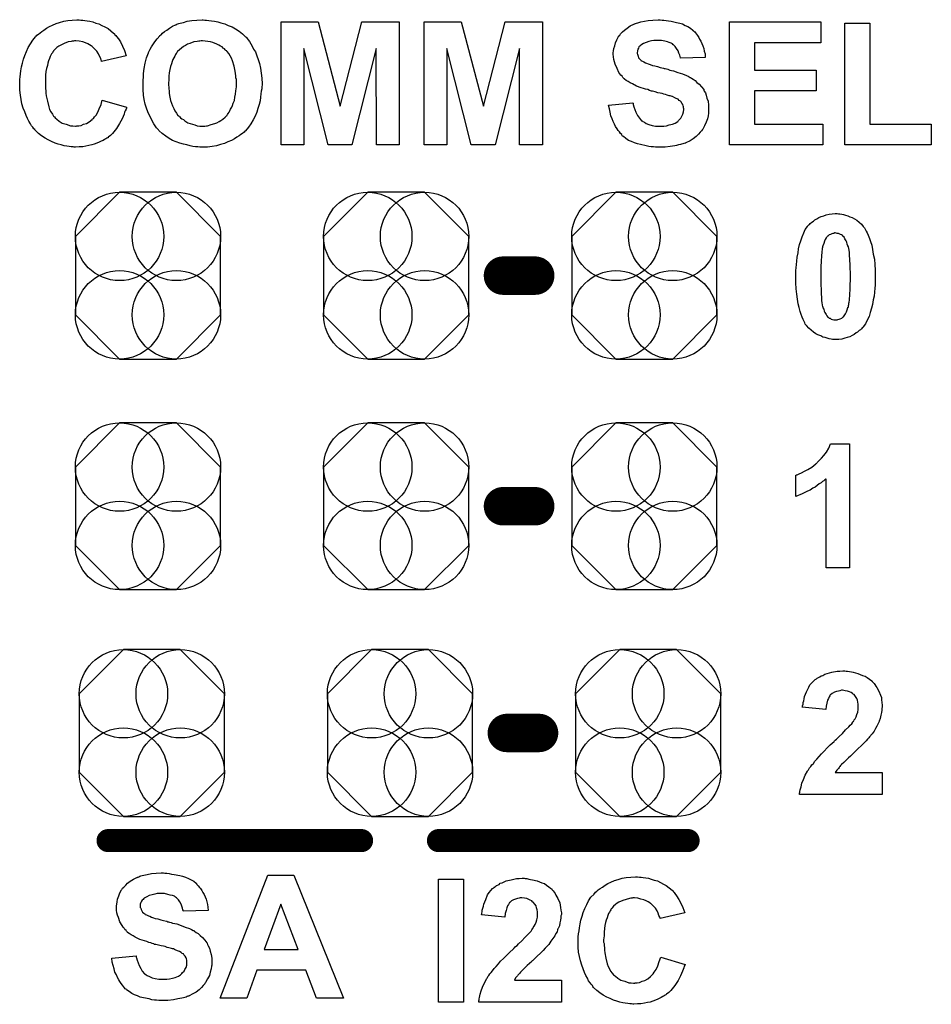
# Model space of a CAD drawing. Extents: x -0.07 to 0.95, y -0.15 to 1.54.
# Tile 3 of 16: x 0.35 to 0.59, y 0.17 to 0.42. Entities that reach past the tile are written whole.
import ezdxf

# ---------------------------------------------------------------- set-up
doc = ezdxf.new("R2010")
doc.units = 0
doc.layers.get('0').update_dxf_attribs({"linetype": 'CONTINUOUS'})
doc.layers.add('gto', color=2, linetype='CONTINUOUS')
doc.layers.add('gts', color=1, linetype='CONTINUOUS')

# ---------------------------------------------------------------- blocks, each defined once
blk = doc.blocks.new('D32')
at = {"const_width": 0.005}
blk.add_lwpolyline([(-0.0025, 0, 1), (0.0025, 0, 1)], format="xyb", close=True, dxfattribs=at)
blk = doc.blocks.new('D36')
at = {"const_width": 0.003}
blk.add_lwpolyline([(-0.0015, 0, 1), (0.0015, 0, 1)], format="xyb", close=True, dxfattribs=at)
blk = doc.blocks.new('D79')
blk.add_lwpolyline([(-0.0189, 0.0102), (-0.0189, -0.0102), (-0.0074, -0.0217), (0.0074, -0.0217), (0.0189, -0.0102), (0.0189, 0.0102), (0.0074, 0.0217), (-0.0074, 0.0217)], close=True)
for centre in [(-0.0074, 0.0102), (0.0074, 0.0102), (-0.0074, -0.0102), (0.0074, -0.0102)]:
    blk.add_circle(centre, 0.0115)

msp = doc.modelspace()

# ---------------------------------------------------------------- linework, layer by layer
at = {"layer": 'gto', "color": 2}
for points in [[(0.3649, 0.4235), (0.3654, 0.4235), (0.366, 0.4234), (0.3666, 0.4233), (0.3673, 0.4232), (0.368, 0.423), (0.3688, 0.4227), (0.3696, 0.4225), (0.3704, 0.4221), (0.3712, 0.4217), (0.372, 0.4213), (0.3727, 0.4207), (0.3734, 0.4201), (0.3735, 0.4201), (0.3735, 0.42), (0.3737, 0.4199), (0.3738, 0.4197), (0.374, 0.4195), (0.3742, 0.4192), (0.3747, 0.4186), (0.3752, 0.4178), (0.3758, 0.4167), (0.3763, 0.4156), (0.3767, 0.4142), (0.3703, 0.4127), (0.3703, 0.4128), (0.3703, 0.4128), (0.3703, 0.4129), (0.3702, 0.4131), (0.3701, 0.4135), (0.3698, 0.4141), (0.3695, 0.4147), (0.3691, 0.4154), (0.3685, 0.416), (0.3679, 0.4166), (0.3679, 0.4166), (0.3676, 0.4168), (0.3672, 0.4171), (0.3667, 0.4173), (0.3661, 0.4176), (0.3654, 0.4178), (0.3645, 0.418), (0.3636, 0.4181), (0.3633, 0.4181), (0.363, 0.418), (0.3627, 0.418), (0.3624, 0.4179), (0.3616, 0.4178), (0.3606, 0.4174), (0.3597, 0.417), (0.3592, 0.4167), (0.3587, 0.4164), (0.3582, 0.4159), (0.3578, 0.4155), (0.3578, 0.4154), (0.3577, 0.4153), (0.3576, 0.4152), (0.3575, 0.415), (0.3573, 0.4147), (0.3571, 0.4144), (0.3569, 0.414), (0.3568, 0.4135), (0.3565, 0.4129), (0.3563, 0.4123), (0.3562, 0.4117), (0.356, 0.4109), (0.3558, 0.4101), (0.3557, 0.4092), (0.3557, 0.4082), (0.3557, 0.4072), (0.3557, 0.4071), (0.3557, 0.4069), (0.3557, 0.4066), (0.3557, 0.4062), (0.3557, 0.4057), (0.3558, 0.4051), (0.3558, 0.4045), (0.3559, 0.4038), (0.3562, 0.4024), (0.3566, 0.4009), (0.3568, 0.4002), (0.3571, 0.3996), (0.3575, 0.399), (0.3578, 0.3985), (0.3579, 0.3984), (0.3579, 0.3984), (0.3581, 0.3983), (0.3582, 0.3981), (0.3587, 0.3977), (0.3593, 0.3972), (0.3601, 0.3967), (0.3611, 0.3964), (0.3622, 0.396), (0.3628, 0.396), (0.3635, 0.3959), (0.3637, 0.3959), (0.3639, 0.396), (0.3644, 0.396), (0.365, 0.3961), (0.3656, 0.3964), (0.3664, 0.3966), (0.3671, 0.397), (0.3679, 0.3976), (0.3679, 0.3977), (0.3682, 0.3979), (0.3685, 0.3983), (0.3689, 0.3988), (0.3693, 0.3995), (0.3697, 0.4004), (0.3702, 0.4015), (0.3705, 0.4027), (0.3768, 0.4008), (0.3768, 0.4007), (0.3768, 0.4006), (0.3767, 0.4003), (0.3765, 0.3999), (0.3763, 0.3995), (0.3762, 0.399), (0.3759, 0.3984), (0.3757, 0.3978), (0.375, 0.3966), (0.3742, 0.3953), (0.3732, 0.394), (0.3726, 0.3935), (0.372, 0.393), (0.372, 0.3929), (0.3719, 0.3929), (0.3717, 0.3928), (0.3714, 0.3926), (0.3711, 0.3924), (0.3707, 0.3922), (0.3702, 0.392), (0.3697, 0.3917), (0.3691, 0.3915), (0.3684, 0.3912), (0.3678, 0.391), (0.367, 0.3909), (0.3662, 0.3907), (0.3654, 0.3905), (0.3645, 0.3905), (0.3635, 0.3904), (0.3632, 0.3904), (0.3629, 0.3905), (0.3624, 0.3905), (0.3619, 0.3906), (0.3613, 0.3907), (0.3606, 0.3908), (0.3598, 0.391), (0.359, 0.3912), (0.3582, 0.3915), (0.3573, 0.3919), (0.3564, 0.3923), (0.3556, 0.3928), (0.3547, 0.3934), (0.3539, 0.394), (0.3531, 0.3948), (0.353, 0.3948), (0.3529, 0.395), (0.3527, 0.3952), (0.3524, 0.3956), (0.3521, 0.396), (0.3518, 0.3965), (0.3514, 0.3972), (0.351, 0.3979), (0.3507, 0.3987), (0.3503, 0.3996), (0.3499, 0.4006), (0.3496, 0.4017), (0.3494, 0.4028), (0.3492, 0.404), (0.349, 0.4053), (0.349, 0.4067), (0.349, 0.4068), (0.349, 0.4068), (0.349, 0.4071), (0.349, 0.4075), (0.349, 0.408), (0.3491, 0.4087), (0.3492, 0.4095), (0.3493, 0.4103), (0.3495, 0.4113), (0.3497, 0.4123), (0.35, 0.4133), (0.3503, 0.4143), (0.3508, 0.4153), (0.3512, 0.4164), (0.3518, 0.4173), (0.3524, 0.4183), (0.3531, 0.4191), (0.3532, 0.4192), (0.3533, 0.4193), (0.3535, 0.4196), (0.3539, 0.4198), (0.3543, 0.4202), (0.3548, 0.4205), (0.3553, 0.4209), (0.356, 0.4214), (0.3568, 0.4218), (0.3575, 0.4222), (0.3585, 0.4226), (0.3594, 0.4229), (0.3605, 0.4232), (0.3615, 0.4234), (0.3627, 0.4235), (0.3639, 0.4236), (0.3645, 0.4236), (0.3649, 0.4235)], [(0.3972, 0.4235), (0.3976, 0.4235), (0.3982, 0.4234), (0.3989, 0.4233), (0.3997, 0.4232), (0.4006, 0.423), (0.4014, 0.4228), (0.4024, 0.4225), (0.4033, 0.4221), (0.4043, 0.4217), (0.4052, 0.4212), (0.4061, 0.4206), (0.407, 0.4199), (0.4078, 0.4191), (0.4079, 0.4191), (0.408, 0.419), (0.4082, 0.4187), (0.4085, 0.4184), (0.4088, 0.4179), (0.4092, 0.4173), (0.4095, 0.4167), (0.4099, 0.4159), (0.4104, 0.4152), (0.4107, 0.4142), (0.4111, 0.4132), (0.4114, 0.4122), (0.4117, 0.411), (0.4119, 0.4097), (0.412, 0.4084), (0.4121, 0.4069), (0.4121, 0.4068), (0.4121, 0.4066), (0.412, 0.4062), (0.412, 0.4056), (0.4119, 0.405), (0.4118, 0.4043), (0.4117, 0.4034), (0.4116, 0.4025), (0.4113, 0.4015), (0.411, 0.4005), (0.4107, 0.3995), (0.4103, 0.3985), (0.4098, 0.3975), (0.4092, 0.3965), (0.4086, 0.3956), (0.4078, 0.3947), (0.4078, 0.3947), (0.4076, 0.3946), (0.4074, 0.3943), (0.407, 0.394), (0.4066, 0.3937), (0.4061, 0.3934), (0.4055, 0.393), (0.4049, 0.3926), (0.4041, 0.3922), (0.4032, 0.3918), (0.4023, 0.3914), (0.4013, 0.3911), (0.4002, 0.3908), (0.3991, 0.3906), (0.3979, 0.3904), (0.3966, 0.3904), (0.3963, 0.3904), (0.3959, 0.3904), (0.3954, 0.3905), (0.3948, 0.3905), (0.3941, 0.3906), (0.3934, 0.3908), (0.3925, 0.391), (0.3916, 0.3912), (0.3907, 0.3915), (0.3897, 0.3918), (0.3888, 0.3922), (0.3879, 0.3927), (0.387, 0.3933), (0.3861, 0.394), (0.3853, 0.3947), (0.3852, 0.3948), (0.3851, 0.3949), (0.3849, 0.3952), (0.3846, 0.3955), (0.3843, 0.396), (0.3839, 0.3965), (0.3836, 0.3971), (0.3832, 0.3979), (0.3828, 0.3987), (0.3824, 0.3996), (0.382, 0.4006), (0.3817, 0.4016), (0.3814, 0.4028), (0.3812, 0.404), (0.3811, 0.4054), (0.3811, 0.4068), (0.3811, 0.4068), (0.3811, 0.407), (0.3811, 0.4072), (0.3811, 0.4076), (0.3811, 0.408), (0.3812, 0.4085), (0.3812, 0.409), (0.3812, 0.4096), (0.3814, 0.4109), (0.3817, 0.4123), (0.382, 0.4137), (0.3825, 0.415), (0.3825, 0.415), (0.3825, 0.4151), (0.3826, 0.4152), (0.3827, 0.4154), (0.383, 0.4159), (0.3833, 0.4165), (0.3837, 0.4171), (0.3842, 0.4178), (0.3848, 0.4186), (0.3855, 0.4194), (0.3855, 0.4194), (0.3855, 0.4195), (0.3858, 0.4197), (0.3862, 0.4201), (0.3867, 0.4205), (0.3873, 0.4209), (0.388, 0.4214), (0.3888, 0.4219), (0.3896, 0.4223), (0.3897, 0.4223), (0.3897, 0.4223), (0.3899, 0.4224), (0.3902, 0.4225), (0.3904, 0.4226), (0.3908, 0.4227), (0.3912, 0.4228), (0.3916, 0.4229), (0.3926, 0.4232), (0.3938, 0.4234), (0.3951, 0.4235), (0.3965, 0.4236), (0.3968, 0.4236), (0.3972, 0.4235)], [(0.4478, 0.391), (0.4419, 0.391), (0.4418, 0.4161), (0.4355, 0.391), (0.4293, 0.391), (0.423, 0.4161), (0.423, 0.391), (0.4171, 0.391), (0.4171, 0.423), (0.4267, 0.423), (0.4324, 0.4011), (0.4381, 0.423), (0.4478, 0.423), (0.4478, 0.391)], [(0.4851, 0.391), (0.4791, 0.391), (0.4791, 0.4161), (0.4728, 0.391), (0.4665, 0.391), (0.4602, 0.4161), (0.4602, 0.391), (0.4543, 0.391), (0.4543, 0.423), (0.4639, 0.423), (0.4697, 0.4011), (0.4754, 0.423), (0.4851, 0.423), (0.4851, 0.391)], [(0.5162, 0.4235), (0.5167, 0.4235), (0.5173, 0.4234), (0.5179, 0.4233), (0.5186, 0.4232), (0.52, 0.4229), (0.5208, 0.4227), (0.5215, 0.4225), (0.5222, 0.4221), (0.5229, 0.4218), (0.5236, 0.4214), (0.5242, 0.4209), (0.5242, 0.4208), (0.5243, 0.4208), (0.5245, 0.4206), (0.5247, 0.4204), (0.5249, 0.4202), (0.5252, 0.4198), (0.5254, 0.4195), (0.5258, 0.419), (0.526, 0.4185), (0.5263, 0.418), (0.5266, 0.4174), (0.5268, 0.4168), (0.5271, 0.4161), (0.5272, 0.4154), (0.5274, 0.4147), (0.5274, 0.4138), (0.521, 0.4136), (0.521, 0.4136), (0.521, 0.4137), (0.5209, 0.414), (0.5208, 0.4144), (0.5206, 0.4149), (0.5204, 0.4155), (0.52, 0.4161), (0.5196, 0.4166), (0.5192, 0.4171), (0.5191, 0.4171), (0.5189, 0.4173), (0.5186, 0.4175), (0.5181, 0.4177), (0.5176, 0.4178), (0.5169, 0.418), (0.5161, 0.4182), (0.5151, 0.4182), (0.5146, 0.4182), (0.5141, 0.4182), (0.5135, 0.4181), (0.5128, 0.4179), (0.5121, 0.4177), (0.5114, 0.4174), (0.5107, 0.417), (0.5107, 0.417), (0.5106, 0.4169), (0.5104, 0.4167), (0.5102, 0.4165), (0.5101, 0.4162), (0.5099, 0.4159), (0.5098, 0.4155), (0.5097, 0.415), (0.5097, 0.415), (0.5097, 0.4148), (0.5098, 0.4146), (0.5099, 0.4144), (0.51, 0.4141), (0.5101, 0.4137), (0.5103, 0.4134), (0.5107, 0.4131), (0.5107, 0.413), (0.5109, 0.4129), (0.5111, 0.4128), (0.5113, 0.4127), (0.5115, 0.4126), (0.5119, 0.4124), (0.5122, 0.4123), (0.5126, 0.4121), (0.5131, 0.4119), (0.5137, 0.4117), (0.5143, 0.4116), (0.515, 0.4114), (0.5157, 0.4112), (0.5166, 0.411), (0.5166, 0.411), (0.5168, 0.4109), (0.517, 0.4109), (0.5174, 0.4108), (0.5177, 0.4107), (0.5182, 0.4105), (0.5187, 0.4104), (0.5192, 0.4103), (0.5203, 0.4099), (0.5215, 0.4095), (0.5226, 0.4091), (0.523, 0.4089), (0.5235, 0.4086), (0.5235, 0.4086), (0.5236, 0.4086), (0.5239, 0.4084), (0.5243, 0.4081), (0.5248, 0.4078), (0.5253, 0.4073), (0.5259, 0.4068), (0.5265, 0.4061), (0.5271, 0.4054), (0.5271, 0.4053), (0.5272, 0.405), (0.5275, 0.4046), (0.5277, 0.404), (0.5279, 0.4032), (0.5282, 0.4024), (0.5283, 0.4014), (0.5283, 0.4003), (0.5283, 0.4002), (0.5283, 0.4001), (0.5283, 0.4), (0.5283, 0.3998), (0.5283, 0.3996), (0.5283, 0.3993), (0.5282, 0.3986), (0.528, 0.3978), (0.5277, 0.3969), (0.5273, 0.396), (0.5268, 0.3951), (0.5268, 0.3951), (0.5267, 0.395), (0.5265, 0.3947), (0.5261, 0.3943), (0.5257, 0.3938), (0.5251, 0.3932), (0.5243, 0.3926), (0.5235, 0.3921), (0.5224, 0.3916), (0.5224, 0.3916), (0.5223, 0.3915), (0.5222, 0.3915), (0.5219, 0.3914), (0.5216, 0.3913), (0.5213, 0.3912), (0.521, 0.3911), (0.5205, 0.391), (0.52, 0.3909), (0.5195, 0.3908), (0.5183, 0.3906), (0.517, 0.3904), (0.5155, 0.3904), (0.5149, 0.3904), (0.5145, 0.3904), (0.514, 0.3905), (0.5134, 0.3905), (0.5128, 0.3906), (0.5121, 0.3908), (0.5106, 0.3911), (0.5098, 0.3913), (0.509, 0.3916), (0.5083, 0.3919), (0.5075, 0.3922), (0.5068, 0.3927), (0.5062, 0.3932), (0.5061, 0.3932), (0.506, 0.3933), (0.5058, 0.3934), (0.5057, 0.3937), (0.5054, 0.394), (0.5051, 0.3944), (0.5048, 0.3948), (0.5045, 0.3952), (0.5041, 0.3958), (0.5038, 0.3964), (0.5035, 0.3971), (0.5032, 0.3978), (0.5029, 0.3986), (0.5027, 0.3995), (0.5025, 0.4004), (0.5023, 0.4014), (0.5086, 0.402), (0.5086, 0.4019), (0.5087, 0.4019), (0.5087, 0.4017), (0.5087, 0.4015), (0.5089, 0.4009), (0.5091, 0.4002), (0.5094, 0.3995), (0.5098, 0.3987), (0.5103, 0.398), (0.5109, 0.3973), (0.511, 0.3973), (0.5112, 0.3971), (0.5116, 0.3969), (0.5121, 0.3966), (0.5128, 0.3963), (0.5136, 0.3961), (0.5145, 0.3959), (0.5156, 0.3959), (0.5161, 0.3959), (0.5167, 0.3959), (0.5174, 0.396), (0.5181, 0.3962), (0.5189, 0.3964), (0.5196, 0.3967), (0.5203, 0.3971), (0.5204, 0.3972), (0.5205, 0.3974), (0.5208, 0.3977), (0.5211, 0.398), (0.5214, 0.3985), (0.5216, 0.399), (0.5218, 0.3996), (0.5219, 0.4002), (0.5219, 0.4003), (0.5219, 0.4004), (0.5218, 0.4007), (0.5218, 0.4009), (0.5217, 0.4012), (0.5216, 0.4015), (0.5214, 0.4019), (0.5212, 0.4022), (0.5211, 0.4022), (0.521, 0.4023), (0.5209, 0.4025), (0.5207, 0.4026), (0.5204, 0.4029), (0.5199, 0.4031), (0.5195, 0.4033), (0.5189, 0.4036), (0.5188, 0.4036), (0.5186, 0.4037), (0.5183, 0.4038), (0.5181, 0.4038), (0.5178, 0.4039), (0.5175, 0.404), (0.5171, 0.4041), (0.5167, 0.4042), (0.5162, 0.4044), (0.5157, 0.4045), (0.5151, 0.4046), (0.5144, 0.4048), (0.5137, 0.405), (0.5137, 0.405), (0.5135, 0.405), (0.5132, 0.4051), (0.5129, 0.4052), (0.5125, 0.4054), (0.5119, 0.4055), (0.5114, 0.4057), (0.5108, 0.4059), (0.5096, 0.4063), (0.5085, 0.4069), (0.5079, 0.4072), (0.5074, 0.4075), (0.5069, 0.4078), (0.5064, 0.4081), (0.5064, 0.4082), (0.5063, 0.4083), (0.5062, 0.4084), (0.506, 0.4086), (0.5058, 0.4089), (0.5055, 0.4092), (0.5052, 0.4095), (0.505, 0.4099), (0.5045, 0.4109), (0.504, 0.412), (0.5038, 0.4126), (0.5037, 0.4132), (0.5036, 0.4139), (0.5035, 0.4146), (0.5035, 0.4147), (0.5035, 0.4147), (0.5035, 0.4148), (0.5035, 0.415), (0.5036, 0.4155), (0.5037, 0.4161), (0.5039, 0.4168), (0.5041, 0.4176), (0.5044, 0.4184), (0.5049, 0.4192), (0.5049, 0.4192), (0.5049, 0.4193), (0.5052, 0.4196), (0.5054, 0.4199), (0.5059, 0.4204), (0.5064, 0.4209), (0.5071, 0.4214), (0.5079, 0.422), (0.5089, 0.4224), (0.5089, 0.4224), (0.509, 0.4225), (0.5091, 0.4225), (0.5093, 0.4226), (0.5096, 0.4227), (0.5099, 0.4228), (0.5102, 0.4229), (0.5107, 0.423), (0.5116, 0.4232), (0.5126, 0.4234), (0.5138, 0.4235), (0.5152, 0.4236), (0.5157, 0.4236), (0.5162, 0.4235)], [(0.5575, 0.4176), (0.5403, 0.4176), (0.5403, 0.4105), (0.5563, 0.4105), (0.5563, 0.4051), (0.5403, 0.4051), (0.5403, 0.3964), (0.5581, 0.3964), (0.5581, 0.391), (0.5338, 0.391), (0.5338, 0.423), (0.5575, 0.423), (0.5575, 0.4176)], [(0.5703, 0.3964), (0.5863, 0.3964), (0.5863, 0.391), (0.5638, 0.391), (0.5638, 0.4227), (0.5703, 0.4227), (0.5703, 0.3964)], [(0.3966, 0.4181), (0.3962, 0.4181), (0.3959, 0.418), (0.3956, 0.418), (0.3952, 0.4179), (0.3943, 0.4178), (0.3933, 0.4174), (0.3927, 0.4172), (0.3922, 0.4169), (0.3916, 0.4166), (0.3911, 0.4162), (0.3906, 0.4158), (0.3901, 0.4153), (0.3901, 0.4153), (0.39, 0.4152), (0.3899, 0.415), (0.3897, 0.4148), (0.3896, 0.4145), (0.3894, 0.4141), (0.3891, 0.4137), (0.3889, 0.4132), (0.3887, 0.4127), (0.3885, 0.4121), (0.3883, 0.4114), (0.3881, 0.4106), (0.3879, 0.4098), (0.3878, 0.4089), (0.3878, 0.408), (0.3877, 0.407), (0.3877, 0.4069), (0.3877, 0.4068), (0.3877, 0.4065), (0.3878, 0.4061), (0.3878, 0.4056), (0.3879, 0.4051), (0.3879, 0.4045), (0.388, 0.4039), (0.3883, 0.4026), (0.3888, 0.4012), (0.3891, 0.4005), (0.3894, 0.3999), (0.3898, 0.3993), (0.3902, 0.3987), (0.3903, 0.3987), (0.3903, 0.3986), (0.3905, 0.3984), (0.3907, 0.3983), (0.3909, 0.3981), (0.3912, 0.3978), (0.3916, 0.3976), (0.392, 0.3973), (0.3928, 0.3968), (0.394, 0.3964), (0.3946, 0.3962), (0.3952, 0.396), (0.3959, 0.3959), (0.3966, 0.3959), (0.397, 0.3959), (0.3972, 0.3959), (0.3976, 0.396), (0.3979, 0.396), (0.3988, 0.3963), (0.3998, 0.3966), (0.4003, 0.3968), (0.4009, 0.3971), (0.4014, 0.3974), (0.4019, 0.3977), (0.4025, 0.3982), (0.4029, 0.3987), (0.403, 0.3987), (0.403, 0.3988), (0.4031, 0.3989), (0.4033, 0.3992), (0.4035, 0.3995), (0.4037, 0.3999), (0.4039, 0.4003), (0.4042, 0.4008), (0.4044, 0.4013), (0.4046, 0.4019), (0.4049, 0.4026), (0.405, 0.4034), (0.4052, 0.4042), (0.4053, 0.4051), (0.4054, 0.4061), (0.4054, 0.4071), (0.4054, 0.4071), (0.4054, 0.4073), (0.4054, 0.4076), (0.4054, 0.408), (0.4053, 0.4085), (0.4053, 0.409), (0.4052, 0.4096), (0.4051, 0.4102), (0.4048, 0.4115), (0.4044, 0.4129), (0.4041, 0.4136), (0.4038, 0.4142), (0.4034, 0.4148), (0.403, 0.4153), (0.4029, 0.4154), (0.4029, 0.4155), (0.4027, 0.4156), (0.4025, 0.4158), (0.4023, 0.416), (0.402, 0.4162), (0.4017, 0.4165), (0.4013, 0.4167), (0.4008, 0.417), (0.4003, 0.4172), (0.3993, 0.4177), (0.3987, 0.4178), (0.398, 0.4179), (0.3973, 0.418), (0.3966, 0.4181)], [(0.5621, 0.3731), (0.5625, 0.3731), (0.563, 0.373), (0.5634, 0.3729), (0.564, 0.3727), (0.5646, 0.3726), (0.5651, 0.3723), (0.5657, 0.3721), (0.5663, 0.3718), (0.5669, 0.3714), (0.5675, 0.3709), (0.5681, 0.3704), (0.5686, 0.3698), (0.5686, 0.3698), (0.5687, 0.3696), (0.5689, 0.3694), (0.5691, 0.3691), (0.5693, 0.3686), (0.5696, 0.3681), (0.5699, 0.3675), (0.5702, 0.3667), (0.5705, 0.3659), (0.5708, 0.3649), (0.571, 0.3638), (0.5712, 0.3626), (0.5715, 0.3613), (0.5716, 0.3599), (0.5717, 0.3584), (0.5717, 0.3568), (0.5717, 0.3567), (0.5717, 0.3567), (0.5717, 0.3565), (0.5717, 0.3563), (0.5717, 0.3559), (0.5717, 0.3553), (0.5717, 0.3545), (0.5716, 0.3537), (0.5715, 0.3527), (0.5714, 0.3517), (0.5712, 0.3507), (0.571, 0.3495), (0.5707, 0.3485), (0.5704, 0.3474), (0.5701, 0.3464), (0.5696, 0.3454), (0.5692, 0.3445), (0.5686, 0.3437), (0.5686, 0.3436), (0.5685, 0.3435), (0.5683, 0.3434), (0.5681, 0.3432), (0.5679, 0.3429), (0.5675, 0.3427), (0.5671, 0.3423), (0.5667, 0.3421), (0.5662, 0.3417), (0.5657, 0.3414), (0.5651, 0.3411), (0.5644, 0.3409), (0.5638, 0.3407), (0.563, 0.3405), (0.5622, 0.3404), (0.5613, 0.3404), (0.5612, 0.3404), (0.5609, 0.3404), (0.5606, 0.3404), (0.5602, 0.3405), (0.5597, 0.3406), (0.5592, 0.3407), (0.5587, 0.3409), (0.5581, 0.341), (0.5575, 0.3413), (0.5568, 0.3416), (0.5562, 0.3419), (0.5556, 0.3423), (0.555, 0.3428), (0.5544, 0.3433), (0.5538, 0.344), (0.5538, 0.344), (0.5537, 0.3441), (0.5535, 0.3444), (0.5534, 0.3447), (0.5532, 0.3451), (0.5529, 0.3456), (0.5527, 0.3462), (0.5524, 0.3469), (0.5522, 0.3477), (0.5519, 0.3487), (0.5516, 0.3497), (0.5515, 0.3509), (0.5513, 0.3522), (0.5511, 0.3536), (0.551, 0.3551), (0.551, 0.3568), (0.551, 0.3568), (0.551, 0.3569), (0.551, 0.357), (0.551, 0.3572), (0.551, 0.3577), (0.551, 0.3583), (0.5511, 0.359), (0.5512, 0.3599), (0.5513, 0.3608), (0.5514, 0.3618), (0.5516, 0.3629), (0.5517, 0.364), (0.552, 0.3651), (0.5523, 0.3661), (0.5527, 0.3671), (0.5531, 0.3681), (0.5535, 0.369), (0.5541, 0.3698), (0.5541, 0.3699), (0.5542, 0.37), (0.5544, 0.3702), (0.5546, 0.3703), (0.5548, 0.3706), (0.5552, 0.3709), (0.5556, 0.3712), (0.556, 0.3715), (0.5565, 0.3718), (0.557, 0.3721), (0.5576, 0.3724), (0.5583, 0.3726), (0.5589, 0.3728), (0.5597, 0.373), (0.5605, 0.3731), (0.5613, 0.3732), (0.5618, 0.3732), (0.5621, 0.3731)], [(0.5613, 0.3681), (0.5612, 0.3681), (0.5609, 0.368), (0.5607, 0.368), (0.5604, 0.3679), (0.5601, 0.3677), (0.5597, 0.3676), (0.5594, 0.3673), (0.5593, 0.3673), (0.5592, 0.3672), (0.5591, 0.367), (0.5589, 0.3668), (0.5587, 0.3664), (0.5585, 0.366), (0.5583, 0.3654), (0.5581, 0.3648), (0.5581, 0.3647), (0.558, 0.3647), (0.558, 0.3645), (0.558, 0.3643), (0.5579, 0.3641), (0.5579, 0.3637), (0.5578, 0.3634), (0.5578, 0.3629), (0.5577, 0.3623), (0.5577, 0.3618), (0.5576, 0.3611), (0.5576, 0.3604), (0.5575, 0.3596), (0.5575, 0.3587), (0.5575, 0.3578), (0.5575, 0.3568), (0.5575, 0.3567), (0.5575, 0.3565), (0.5575, 0.3562), (0.5575, 0.3558), (0.5575, 0.3554), (0.5575, 0.3549), (0.5575, 0.3543), (0.5576, 0.3537), (0.5576, 0.3524), (0.5577, 0.3511), (0.5577, 0.3505), (0.5578, 0.3499), (0.5579, 0.3494), (0.558, 0.3489), (0.5581, 0.3489), (0.5581, 0.3486), (0.5583, 0.3483), (0.5584, 0.3478), (0.5586, 0.3474), (0.5589, 0.3469), (0.5591, 0.3465), (0.5594, 0.3462), (0.5595, 0.3461), (0.5595, 0.3461), (0.5597, 0.3459), (0.56, 0.3459), (0.5602, 0.3457), (0.5606, 0.3456), (0.5609, 0.3455), (0.5613, 0.3455), (0.5615, 0.3455), (0.5618, 0.3455), (0.562, 0.3456), (0.5623, 0.3457), (0.5626, 0.3458), (0.563, 0.3459), (0.5633, 0.3462), (0.5633, 0.3462), (0.5634, 0.3463), (0.5636, 0.3465), (0.5638, 0.3468), (0.564, 0.3471), (0.5642, 0.3476), (0.5644, 0.3481), (0.5646, 0.3487), (0.5646, 0.3488), (0.5647, 0.3488), (0.5647, 0.349), (0.5647, 0.3492), (0.5648, 0.3495), (0.5648, 0.3498), (0.5649, 0.3501), (0.565, 0.3506), (0.565, 0.3511), (0.5651, 0.3517), (0.5651, 0.3524), (0.5652, 0.3531), (0.5652, 0.3539), (0.5652, 0.3548), (0.5653, 0.3557), (0.5653, 0.3568), (0.5653, 0.3568), (0.5653, 0.357), (0.5653, 0.3573), (0.5653, 0.3577), (0.5653, 0.3581), (0.5652, 0.3586), (0.5652, 0.3592), (0.5652, 0.3598), (0.5651, 0.3611), (0.565, 0.3624), (0.565, 0.363), (0.5649, 0.3636), (0.5648, 0.3641), (0.5647, 0.3645), (0.5647, 0.3646), (0.5646, 0.3646), (0.5646, 0.3648), (0.5644, 0.3652), (0.5643, 0.3657), (0.5641, 0.3661), (0.5638, 0.3666), (0.5636, 0.367), (0.5633, 0.3673), (0.5632, 0.3674), (0.5632, 0.3675), (0.563, 0.3676), (0.5627, 0.3677), (0.5625, 0.3678), (0.5621, 0.368), (0.5618, 0.368), (0.5613, 0.3681)], [(0.565, 0.281), (0.5589, 0.281), (0.5589, 0.3041), (0.5589, 0.3041), (0.5588, 0.304), (0.5586, 0.3039), (0.5583, 0.3036), (0.558, 0.3034), (0.5576, 0.3031), (0.5571, 0.3028), (0.5566, 0.3024), (0.5561, 0.302), (0.5555, 0.3017), (0.5548, 0.3012), (0.5541, 0.3009), (0.5527, 0.3002), (0.551, 0.2995), (0.551, 0.3051), (0.551, 0.3051), (0.5511, 0.3051), (0.5512, 0.3052), (0.5514, 0.3052), (0.5519, 0.3054), (0.5525, 0.3057), (0.5533, 0.3061), (0.5542, 0.3066), (0.5552, 0.3072), (0.5562, 0.308), (0.5562, 0.308), (0.5563, 0.3081), (0.5565, 0.3082), (0.5566, 0.3084), (0.5571, 0.3089), (0.5577, 0.3095), (0.5583, 0.3102), (0.559, 0.3111), (0.5596, 0.3121), (0.5601, 0.3132), (0.565, 0.3132), (0.565, 0.281)], [(0.5641, 0.2541), (0.5645, 0.2541), (0.565, 0.254), (0.5655, 0.2539), (0.566, 0.2538), (0.5672, 0.2535), (0.5684, 0.253), (0.5691, 0.2528), (0.5696, 0.2524), (0.5702, 0.252), (0.5708, 0.2516), (0.5708, 0.2515), (0.5709, 0.2515), (0.571, 0.2513), (0.5712, 0.2511), (0.5714, 0.2509), (0.5716, 0.2506), (0.5719, 0.2502), (0.5721, 0.2498), (0.5726, 0.2489), (0.5731, 0.2478), (0.5733, 0.2472), (0.5733, 0.2466), (0.5734, 0.2459), (0.5735, 0.2452), (0.5735, 0.2451), (0.5735, 0.2448), (0.5734, 0.2444), (0.5734, 0.2439), (0.5733, 0.2433), (0.5732, 0.2426), (0.573, 0.2418), (0.5727, 0.2411), (0.5727, 0.241), (0.5726, 0.2408), (0.5724, 0.2403), (0.5721, 0.2398), (0.5718, 0.2392), (0.5714, 0.2385), (0.5709, 0.2378), (0.5702, 0.237), (0.5702, 0.237), (0.57, 0.2367), (0.5697, 0.2364), (0.5693, 0.236), (0.5688, 0.2354), (0.5681, 0.2347), (0.5672, 0.2339), (0.5662, 0.2329), (0.5662, 0.2329), (0.5661, 0.2328), (0.566, 0.2327), (0.5658, 0.2325), (0.5653, 0.232), (0.5647, 0.2315), (0.5641, 0.2309), (0.5635, 0.2303), (0.5629, 0.2298), (0.5627, 0.2295), (0.5625, 0.2293), (0.5625, 0.2293), (0.5624, 0.2292), (0.5623, 0.229), (0.5621, 0.2288), (0.5617, 0.2283), (0.5613, 0.2277), (0.5735, 0.2277), (0.5735, 0.222), (0.552, 0.222), (0.552, 0.222), (0.552, 0.2221), (0.552, 0.2223), (0.5521, 0.2226), (0.5521, 0.2228), (0.5522, 0.2232), (0.5524, 0.224), (0.5526, 0.2249), (0.553, 0.2259), (0.5535, 0.227), (0.5541, 0.2281), (0.5541, 0.2281), (0.5542, 0.2282), (0.5543, 0.2284), (0.5544, 0.2286), (0.5546, 0.2289), (0.5549, 0.2293), (0.5552, 0.2297), (0.5556, 0.2301), (0.556, 0.2307), (0.5565, 0.2312), (0.5571, 0.2319), (0.5577, 0.2326), (0.5584, 0.2333), (0.5592, 0.2341), (0.56, 0.2349), (0.561, 0.2358), (0.561, 0.2358), (0.5611, 0.236), (0.5613, 0.2361), (0.5616, 0.2364), (0.562, 0.2367), (0.5623, 0.2371), (0.5632, 0.2379), (0.564, 0.2388), (0.5648, 0.2396), (0.5652, 0.24), (0.5656, 0.2404), (0.5659, 0.2408), (0.566, 0.241), (0.5661, 0.2411), (0.5662, 0.2414), (0.5665, 0.2417), (0.5667, 0.2422), (0.5669, 0.2428), (0.5672, 0.2434), (0.5673, 0.2441), (0.5673, 0.2448), (0.5673, 0.2448), (0.5673, 0.2449), (0.5673, 0.2451), (0.5673, 0.2455), (0.5672, 0.246), (0.5671, 0.2465), (0.5669, 0.247), (0.5666, 0.2475), (0.5662, 0.248), (0.5662, 0.248), (0.566, 0.2481), (0.5658, 0.2483), (0.5654, 0.2485), (0.565, 0.2487), (0.5645, 0.2489), (0.5639, 0.249), (0.5632, 0.2491), (0.5629, 0.2491), (0.5625, 0.249), (0.5621, 0.2489), (0.5616, 0.2488), (0.5611, 0.2486), (0.5605, 0.2483), (0.5601, 0.2479), (0.56, 0.2479), (0.5599, 0.2477), (0.5597, 0.2474), (0.5595, 0.247), (0.5593, 0.2465), (0.5591, 0.2458), (0.5589, 0.245), (0.5588, 0.2441), (0.5527, 0.2447), (0.5527, 0.2447), (0.5528, 0.2449), (0.5528, 0.2451), (0.5529, 0.2455), (0.5529, 0.2459), (0.5531, 0.2464), (0.5532, 0.2469), (0.5533, 0.2475), (0.5538, 0.2487), (0.5544, 0.2499), (0.5547, 0.2505), (0.5551, 0.251), (0.5556, 0.2515), (0.5561, 0.2519), (0.5562, 0.252), (0.5562, 0.252), (0.5564, 0.2521), (0.5566, 0.2523), (0.5569, 0.2524), (0.5573, 0.2526), (0.5576, 0.2529), (0.5581, 0.253), (0.5586, 0.2533), (0.5592, 0.2535), (0.5604, 0.2538), (0.5618, 0.2541), (0.5625, 0.2541), (0.5633, 0.2542), (0.5638, 0.2542), (0.5641, 0.2541)], [(0.3868, 0.2015), (0.3873, 0.2015), (0.3879, 0.2014), (0.3885, 0.2013), (0.3892, 0.2012), (0.3907, 0.2009), (0.3914, 0.2007), (0.3922, 0.2005), (0.3929, 0.2001), (0.3936, 0.1998), (0.3943, 0.1994), (0.3949, 0.1989), (0.3949, 0.1988), (0.395, 0.1988), (0.3951, 0.1986), (0.3953, 0.1984), (0.3955, 0.1982), (0.3958, 0.1978), (0.3961, 0.1975), (0.3964, 0.197), (0.3967, 0.1965), (0.397, 0.196), (0.3973, 0.1954), (0.3975, 0.1948), (0.3977, 0.1941), (0.3979, 0.1934), (0.398, 0.1927), (0.3981, 0.1918), (0.3916, 0.1916), (0.3916, 0.1916), (0.3916, 0.1917), (0.3915, 0.192), (0.3914, 0.1924), (0.3912, 0.1929), (0.391, 0.1935), (0.3907, 0.1941), (0.3903, 0.1946), (0.3898, 0.1951), (0.3898, 0.1951), (0.3896, 0.1953), (0.3893, 0.1955), (0.3888, 0.1957), (0.3882, 0.1958), (0.3876, 0.196), (0.3867, 0.1962), (0.3858, 0.1962), (0.3853, 0.1962), (0.3848, 0.1962), (0.3842, 0.1961), (0.3835, 0.1959), (0.3827, 0.1957), (0.3821, 0.1954), (0.3814, 0.195), (0.3814, 0.195), (0.3813, 0.1949), (0.3811, 0.1947), (0.3809, 0.1945), (0.3807, 0.1942), (0.3805, 0.1939), (0.3804, 0.1935), (0.3804, 0.193), (0.3804, 0.193), (0.3804, 0.1928), (0.3804, 0.1926), (0.3805, 0.1924), (0.3806, 0.1921), (0.3808, 0.1917), (0.381, 0.1914), (0.3813, 0.1911), (0.3814, 0.191), (0.3816, 0.1909), (0.3817, 0.1908), (0.382, 0.1907), (0.3822, 0.1906), (0.3825, 0.1904), (0.3829, 0.1903), (0.3833, 0.1901), (0.3838, 0.1899), (0.3843, 0.1897), (0.385, 0.1896), (0.3857, 0.1894), (0.3864, 0.1892), (0.3872, 0.189), (0.3873, 0.189), (0.3875, 0.1889), (0.3877, 0.1889), (0.388, 0.1888), (0.3884, 0.1887), (0.3888, 0.1885), (0.3894, 0.1884), (0.3899, 0.1883), (0.391, 0.1879), (0.3921, 0.1875), (0.3932, 0.1871), (0.3937, 0.1869), (0.3942, 0.1866), (0.3942, 0.1866), (0.3943, 0.1866), (0.3945, 0.1864), (0.3949, 0.1861), (0.3955, 0.1858), (0.396, 0.1853), (0.3966, 0.1848), (0.3972, 0.1841), (0.3977, 0.1834), (0.3978, 0.1833), (0.3979, 0.183), (0.3981, 0.1826), (0.3984, 0.182), (0.3986, 0.1812), (0.3988, 0.1804), (0.399, 0.1794), (0.399, 0.1783), (0.399, 0.1782), (0.399, 0.1781), (0.399, 0.178), (0.399, 0.1778), (0.399, 0.1776), (0.3989, 0.1773), (0.3988, 0.1766), (0.3986, 0.1758), (0.3984, 0.1749), (0.3979, 0.174), (0.3974, 0.1731), (0.3974, 0.1731), (0.3973, 0.173), (0.3972, 0.1727), (0.3968, 0.1723), (0.3963, 0.1718), (0.3957, 0.1712), (0.3949, 0.1706), (0.3941, 0.1701), (0.3931, 0.1696), (0.3931, 0.1696), (0.393, 0.1695), (0.3928, 0.1695), (0.3926, 0.1694), (0.3923, 0.1693), (0.392, 0.1692), (0.3916, 0.1691), (0.3912, 0.169), (0.3907, 0.1689), (0.3902, 0.1688), (0.389, 0.1686), (0.3876, 0.1684), (0.3862, 0.1684), (0.3856, 0.1684), (0.3852, 0.1684), (0.3846, 0.1685), (0.3841, 0.1685), (0.3834, 0.1686), (0.3827, 0.1688), (0.3812, 0.1691), (0.3804, 0.1693), (0.3797, 0.1696), (0.3789, 0.1699), (0.3782, 0.1702), (0.3775, 0.1707), (0.3768, 0.1712), (0.3768, 0.1712), (0.3767, 0.1713), (0.3765, 0.1714), (0.3763, 0.1717), (0.376, 0.172), (0.3758, 0.1724), (0.3754, 0.1728), (0.3751, 0.1733), (0.3748, 0.1738), (0.3745, 0.1744), (0.3742, 0.1751), (0.3738, 0.1758), (0.3736, 0.1766), (0.3733, 0.1775), (0.3731, 0.1784), (0.373, 0.1794), (0.3793, 0.18), (0.3793, 0.1799), (0.3793, 0.1799), (0.3793, 0.1797), (0.3794, 0.1795), (0.3796, 0.1789), (0.3798, 0.1782), (0.3801, 0.1775), (0.3805, 0.1767), (0.3809, 0.176), (0.3815, 0.1753), (0.3816, 0.1753), (0.3819, 0.1751), (0.3822, 0.1749), (0.3828, 0.1746), (0.3835, 0.1743), (0.3843, 0.1741), (0.3852, 0.1739), (0.3863, 0.1739), (0.3868, 0.1739), (0.3873, 0.1739), (0.388, 0.174), (0.3888, 0.1742), (0.3895, 0.1744), (0.3903, 0.1747), (0.3909, 0.1751), (0.391, 0.1752), (0.3912, 0.1754), (0.3914, 0.1757), (0.3918, 0.176), (0.392, 0.1765), (0.3923, 0.177), (0.3925, 0.1776), (0.3925, 0.1782), (0.3925, 0.1783), (0.3925, 0.1784), (0.3925, 0.1787), (0.3925, 0.1789), (0.3924, 0.1792), (0.3923, 0.1795), (0.3921, 0.1799), (0.3918, 0.1802), (0.3918, 0.1802), (0.3917, 0.1803), (0.3916, 0.1805), (0.3913, 0.1806), (0.391, 0.1809), (0.3906, 0.1811), (0.3901, 0.1813), (0.3895, 0.1816), (0.3895, 0.1816), (0.3893, 0.1817), (0.389, 0.1818), (0.3888, 0.1818), (0.3885, 0.1819), (0.3882, 0.182), (0.3878, 0.1821), (0.3874, 0.1822), (0.3869, 0.1824), (0.3864, 0.1825), (0.3858, 0.1826), (0.3851, 0.1828), (0.3844, 0.183), (0.3843, 0.183), (0.3841, 0.183), (0.3839, 0.1831), (0.3835, 0.1832), (0.3831, 0.1834), (0.3826, 0.1835), (0.3821, 0.1837), (0.3815, 0.1839), (0.3803, 0.1843), (0.3791, 0.1849), (0.3785, 0.1852), (0.378, 0.1855), (0.3775, 0.1858), (0.3771, 0.1861), (0.3771, 0.1862), (0.377, 0.1863), (0.3768, 0.1864), (0.3767, 0.1866), (0.3764, 0.1869), (0.3762, 0.1872), (0.3759, 0.1875), (0.3757, 0.1879), (0.3751, 0.1889), (0.3747, 0.19), (0.3745, 0.1906), (0.3743, 0.1912), (0.3742, 0.1919), (0.3742, 0.1926), (0.3742, 0.1927), (0.3742, 0.1927), (0.3742, 0.1928), (0.3742, 0.193), (0.3743, 0.1935), (0.3744, 0.1941), (0.3745, 0.1948), (0.3748, 0.1956), (0.3751, 0.1964), (0.3755, 0.1972), (0.3755, 0.1972), (0.3756, 0.1973), (0.3758, 0.1976), (0.3761, 0.1979), (0.3766, 0.1984), (0.3771, 0.1989), (0.3778, 0.1994), (0.3786, 0.2), (0.3795, 0.2004), (0.3796, 0.2004), (0.3797, 0.2005), (0.3798, 0.2005), (0.38, 0.2006), (0.3803, 0.2007), (0.3805, 0.2008), (0.3809, 0.2009), (0.3813, 0.201), (0.3822, 0.2012), (0.3833, 0.2014), (0.3845, 0.2015), (0.3858, 0.2016), (0.3864, 0.2016), (0.3868, 0.2015)], [(0.4333, 0.169), (0.4263, 0.169), (0.4235, 0.1763), (0.4107, 0.1763), (0.4081, 0.169), (0.4012, 0.169), (0.4136, 0.201), (0.4204, 0.201), (0.4333, 0.169)], [(0.4645, 0.168), (0.458, 0.168), (0.458, 0.2), (0.4645, 0.2), (0.4645, 0.168)], [(0.4806, 0.2001), (0.481, 0.2001), (0.4815, 0.2), (0.482, 0.1999), (0.4825, 0.1998), (0.4837, 0.1995), (0.4849, 0.199), (0.4856, 0.1988), (0.4861, 0.1984), (0.4867, 0.198), (0.4872, 0.1976), (0.4873, 0.1975), (0.4874, 0.1975), (0.4875, 0.1973), (0.4877, 0.1971), (0.4879, 0.1969), (0.4881, 0.1966), (0.4884, 0.1962), (0.4886, 0.1958), (0.4891, 0.1949), (0.4896, 0.1938), (0.4897, 0.1932), (0.4898, 0.1926), (0.4899, 0.1919), (0.49, 0.1912), (0.49, 0.1911), (0.49, 0.1908), (0.4899, 0.1904), (0.4899, 0.1899), (0.4898, 0.1893), (0.4896, 0.1886), (0.4895, 0.1878), (0.4892, 0.1871), (0.4891, 0.187), (0.489, 0.1868), (0.4889, 0.1863), (0.4886, 0.1858), (0.4883, 0.1852), (0.4878, 0.1845), (0.4873, 0.1838), (0.4867, 0.183), (0.4867, 0.183), (0.4865, 0.1827), (0.4862, 0.1824), (0.4858, 0.182), (0.4853, 0.1814), (0.4846, 0.1807), (0.4837, 0.1799), (0.4827, 0.1789), (0.4827, 0.1789), (0.4826, 0.1788), (0.4824, 0.1787), (0.4823, 0.1785), (0.4817, 0.178), (0.4811, 0.1775), (0.4805, 0.1769), (0.4799, 0.1763), (0.4794, 0.1758), (0.4792, 0.1755), (0.479, 0.1753), (0.479, 0.1753), (0.4789, 0.1752), (0.4787, 0.175), (0.4786, 0.1748), (0.4781, 0.1743), (0.4778, 0.1737), (0.49, 0.1737), (0.49, 0.168), (0.4685, 0.168), (0.4685, 0.168), (0.4685, 0.1681), (0.4685, 0.1683), (0.4686, 0.1686), (0.4686, 0.1688), (0.4687, 0.1692), (0.4689, 0.17), (0.4691, 0.1709), (0.4695, 0.1719), (0.47, 0.173), (0.4706, 0.1741), (0.4706, 0.1741), (0.4707, 0.1742), (0.4708, 0.1744), (0.4709, 0.1746), (0.4711, 0.1749), (0.4714, 0.1753), (0.4717, 0.1757), (0.4721, 0.1761), (0.4725, 0.1767), (0.473, 0.1772), (0.4736, 0.1779), (0.4742, 0.1786), (0.4749, 0.1793), (0.4757, 0.1801), (0.4765, 0.1809), (0.4775, 0.1818), (0.4775, 0.1818), (0.4776, 0.182), (0.4778, 0.1821), (0.4781, 0.1824), (0.4785, 0.1827), (0.4788, 0.1831), (0.4797, 0.1839), (0.4805, 0.1848), (0.4813, 0.1856), (0.4817, 0.186), (0.4821, 0.1864), (0.4823, 0.1868), (0.4825, 0.187), (0.4826, 0.1871), (0.4827, 0.1874), (0.4829, 0.1877), (0.4832, 0.1882), (0.4834, 0.1888), (0.4836, 0.1894), (0.4838, 0.1901), (0.4838, 0.1908), (0.4838, 0.1908), (0.4838, 0.1909), (0.4838, 0.1911), (0.4838, 0.1915), (0.4837, 0.192), (0.4835, 0.1925), (0.4834, 0.193), (0.4831, 0.1935), (0.4827, 0.194), (0.4827, 0.194), (0.4825, 0.1941), (0.4823, 0.1943), (0.4819, 0.1945), (0.4815, 0.1947), (0.481, 0.1949), (0.4804, 0.195), (0.4797, 0.1951), (0.4793, 0.1951), (0.479, 0.195), (0.4786, 0.1949), (0.4781, 0.1948), (0.4775, 0.1946), (0.477, 0.1943), (0.4766, 0.1939), (0.4765, 0.1939), (0.4764, 0.1937), (0.4762, 0.1934), (0.476, 0.193), (0.4758, 0.1925), (0.4756, 0.1918), (0.4754, 0.191), (0.4753, 0.1901), (0.4692, 0.1907), (0.4692, 0.1907), (0.4693, 0.1909), (0.4693, 0.1911), (0.4694, 0.1915), (0.4694, 0.1919), (0.4696, 0.1924), (0.4697, 0.1929), (0.4698, 0.1935), (0.4703, 0.1947), (0.4708, 0.1959), (0.4712, 0.1965), (0.4716, 0.197), (0.4721, 0.1975), (0.4726, 0.1979), (0.4726, 0.198), (0.4727, 0.198), (0.4729, 0.1981), (0.4731, 0.1983), (0.4734, 0.1984), (0.4738, 0.1986), (0.4741, 0.1989), (0.4746, 0.199), (0.4751, 0.1993), (0.4756, 0.1995), (0.4769, 0.1998), (0.4783, 0.2001), (0.479, 0.2001), (0.4798, 0.2002), (0.4803, 0.2002), (0.4806, 0.2001)], [(0.5103, 0.2005), (0.5108, 0.2005), (0.5113, 0.2004), (0.512, 0.2003), (0.5127, 0.2002), (0.5134, 0.2), (0.5142, 0.1997), (0.515, 0.1995), (0.5158, 0.1991), (0.5166, 0.1987), (0.5173, 0.1983), (0.5181, 0.1977), (0.5188, 0.1971), (0.5188, 0.1971), (0.5189, 0.197), (0.519, 0.1969), (0.5192, 0.1967), (0.5194, 0.1965), (0.5195, 0.1962), (0.52, 0.1956), (0.5206, 0.1947), (0.5211, 0.1937), (0.5216, 0.1926), (0.5221, 0.1912), (0.5157, 0.1897), (0.5157, 0.1898), (0.5157, 0.1898), (0.5157, 0.1899), (0.5156, 0.1901), (0.5154, 0.1905), (0.5152, 0.1911), (0.5149, 0.1917), (0.5145, 0.1924), (0.5139, 0.193), (0.5133, 0.1936), (0.5132, 0.1936), (0.513, 0.1938), (0.5126, 0.1941), (0.5121, 0.1943), (0.5115, 0.1946), (0.5107, 0.1948), (0.5099, 0.195), (0.509, 0.1951), (0.5086, 0.1951), (0.5084, 0.195), (0.5081, 0.195), (0.5077, 0.1949), (0.5069, 0.1947), (0.506, 0.1944), (0.505, 0.194), (0.5045, 0.1937), (0.5041, 0.1934), (0.5036, 0.1929), (0.5032, 0.1925), (0.5032, 0.1924), (0.5031, 0.1923), (0.503, 0.1922), (0.5029, 0.192), (0.5027, 0.1917), (0.5025, 0.1914), (0.5023, 0.191), (0.5021, 0.1905), (0.5019, 0.1899), (0.5017, 0.1893), (0.5015, 0.1887), (0.5013, 0.1879), (0.5012, 0.1871), (0.5011, 0.1862), (0.5011, 0.1852), (0.501, 0.1842), (0.501, 0.1841), (0.501, 0.1839), (0.501, 0.1836), (0.5011, 0.1832), (0.5011, 0.1827), (0.5012, 0.1821), (0.5012, 0.1815), (0.5013, 0.1808), (0.5016, 0.1794), (0.5019, 0.1779), (0.5022, 0.1772), (0.5025, 0.1766), (0.5028, 0.176), (0.5032, 0.1755), (0.5032, 0.1754), (0.5033, 0.1754), (0.5034, 0.1753), (0.5036, 0.1751), (0.5041, 0.1747), (0.5047, 0.1742), (0.5055, 0.1737), (0.5065, 0.1734), (0.5076, 0.173), (0.5082, 0.173), (0.5088, 0.1729), (0.5091, 0.1729), (0.5092, 0.173), (0.5097, 0.173), (0.5103, 0.1731), (0.511, 0.1734), (0.5117, 0.1736), (0.5125, 0.174), (0.5132, 0.1746), (0.5133, 0.1747), (0.5135, 0.1749), (0.5139, 0.1753), (0.5142, 0.1758), (0.5147, 0.1765), (0.5151, 0.1774), (0.5155, 0.1785), (0.5159, 0.1797), (0.5222, 0.1778), (0.5222, 0.1777), (0.5221, 0.1776), (0.522, 0.1773), (0.5219, 0.1769), (0.5217, 0.1765), (0.5215, 0.176), (0.5213, 0.1754), (0.521, 0.1748), (0.5204, 0.1736), (0.5195, 0.1723), (0.5185, 0.171), (0.518, 0.1705), (0.5174, 0.17), (0.5173, 0.1699), (0.5172, 0.1699), (0.517, 0.1698), (0.5168, 0.1696), (0.5164, 0.1694), (0.516, 0.1692), (0.5156, 0.169), (0.5151, 0.1687), (0.5145, 0.1685), (0.5138, 0.1682), (0.5131, 0.168), (0.5124, 0.1679), (0.5116, 0.1677), (0.5107, 0.1675), (0.5098, 0.1675), (0.5089, 0.1674), (0.5086, 0.1674), (0.5083, 0.1675), (0.5078, 0.1675), (0.5073, 0.1676), (0.5066, 0.1677), (0.506, 0.1678), (0.5052, 0.168), (0.5044, 0.1682), (0.5036, 0.1685), (0.5027, 0.1689), (0.5018, 0.1693), (0.5009, 0.1698), (0.5, 0.1704), (0.4992, 0.171), (0.4984, 0.1718), (0.4984, 0.1718), (0.4982, 0.172), (0.4981, 0.1723), (0.4978, 0.1726), (0.4975, 0.173), (0.4971, 0.1735), (0.4968, 0.1742), (0.4964, 0.1749), (0.496, 0.1757), (0.4957, 0.1766), (0.4953, 0.1776), (0.495, 0.1787), (0.4947, 0.1798), (0.4945, 0.181), (0.4944, 0.1823), (0.4944, 0.1837), (0.4944, 0.1838), (0.4944, 0.1838), (0.4944, 0.1841), (0.4944, 0.1845), (0.4944, 0.185), (0.4945, 0.1857), (0.4946, 0.1865), (0.4947, 0.1873), (0.4949, 0.1883), (0.4951, 0.1893), (0.4954, 0.1903), (0.4957, 0.1913), (0.4961, 0.1923), (0.4966, 0.1934), (0.4971, 0.1943), (0.4977, 0.1953), (0.4985, 0.1961), (0.4985, 0.1962), (0.4987, 0.1963), (0.4989, 0.1966), (0.4992, 0.1968), (0.4996, 0.1972), (0.5001, 0.1975), (0.5007, 0.1979), (0.5014, 0.1984), (0.5021, 0.1988), (0.5029, 0.1992), (0.5038, 0.1996), (0.5048, 0.1999), (0.5058, 0.2002), (0.5069, 0.2004), (0.5081, 0.2005), (0.5093, 0.2006), (0.5098, 0.2006), (0.5103, 0.2005)], [(0.417, 0.1935), (0.4126, 0.1817), (0.4215, 0.1817), (0.417, 0.1935)]]:
    msp.add_lwpolyline(points, dxfattribs=at)
for points, const_width in [([(0.4748, 0.357), (0.4832, 0.357)], 0.01), ([(0.4748, 0.297), (0.4832, 0.297)], 0.01), ([(0.4758, 0.238), (0.4842, 0.238)], 0.01), ([(0.372, 0.21), (0.438, 0.21)], 0.006), ([(0.458, 0.21), (0.523, 0.21)], 0.006)]:
    msp.add_lwpolyline(points, dxfattribs=dict(at, const_width=const_width))

# ---------------------------------------------------------------- block references
at = {"layer": 'gto'}
for name, p in [('D32', (0.4748, 0.357)), ('D32', (0.4832, 0.357)), ('D32', (0.4748, 0.297)), ('D32', (0.4832, 0.297)), ('D32', (0.4758, 0.238)), ('D32', (0.4842, 0.238)), ('D36', (0.372, 0.21)), ('D36', (0.438, 0.21)), ('D36', (0.458, 0.21)), ('D36', (0.523, 0.21))]:
    msp.add_blockref(name, p, dxfattribs=at)
at = {"layer": 'gts'}
for p in [(0.3824, 0.357), (0.447, 0.357), (0.5116, 0.357), (0.3824, 0.297), (0.447, 0.297), (0.5116, 0.297), (0.3834, 0.238), (0.448, 0.238), (0.5126, 0.238)]:
    msp.add_blockref('D79', p, dxfattribs=at)

doc.saveas('drawing.dxf')
